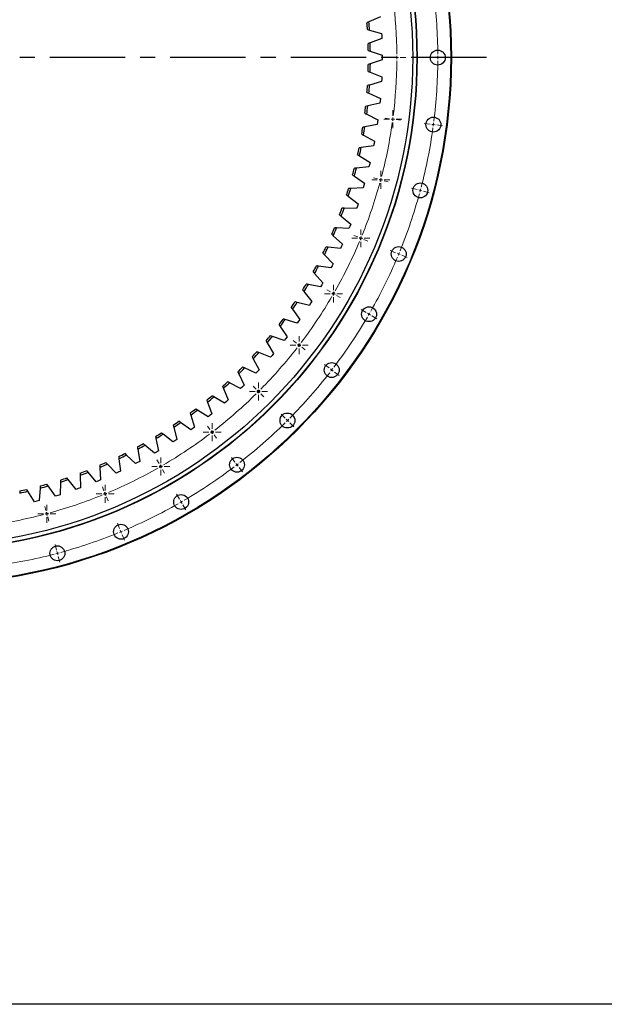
# Model space of a CAD drawing. Header units: millimetres. Extents: x 544 to 8161, y 2697 to 8573.
# Tile 3 of 16: x 2301 to 3164, y 2697 to 4150. Entities that reach past the tile are written whole.
import ezdxf

# ---------------------------------------------------------------- set-up
doc = ezdxf.new("R2010")
doc.units = ezdxf.units.MM
doc.header["$LTSCALE"] = 50
doc.linetypes.add('CENTER', pattern=[10.16, 6.35, -1.27, 1.27, -1.27])

# ---------------------------------------------------------------- blocks, each defined once
blk = doc.blocks.new('SW_CENTERMARKSYMBOL_81')
at = {"color": 0, "linetype": 'Continuous', "lineweight": 18}
for p, q in [((-5, 0), (-13.25, 0)), ((0, 0), (-2.5, 0)), ((0, 5), (0, 13.25)), ((0, 0), (0, 2.5)), ((0, 0), (0, -2.5)), ((0, 0), (2.5, 0)), ((5, 0), (13.25, 0)), ((0, -5), (0, -13.25))]:
    blk.add_line(p, q, dxfattribs=at)
blk = doc.blocks.new('SW_CENTERMARKSYMBOL_90')
at = {"color": 0, "linetype": 'Continuous', "lineweight": 18}
for p, q in [((-5, 0), (-13.25, 0)), ((0, 0), (-2.5, 0)), ((0, 5), (0, 13.25)), ((0, 0), (0, 2.5)), ((0, 0), (0, -2.5)), ((0, 0), (2.5, 0)), ((5, 0), (13.25, 0)), ((0, -5), (0, -13.25))]:
    blk.add_line(p, q, dxfattribs=at)
blk = doc.blocks.new('SW_CENTERMARKSYMBOL_91')
at = {"color": 0, "linetype": 'Continuous', "lineweight": 18}
for p, q in [((-5, 0), (-13.25, 0)), ((0, 0), (-2.5, 0)), ((0, 5), (0, 13.25)), ((0, 0), (0, 2.5)), ((0, 0), (0, -2.5)), ((0, 0), (2.5, 0)), ((5, 0), (13.25, 0)), ((0, -5), (0, -13.25))]:
    blk.add_line(p, q, dxfattribs=at)
blk = doc.blocks.new('SW_CENTERMARKSYMBOL_92')
at = {"color": 0, "linetype": 'Continuous', "lineweight": 18}
for p, q in [((-5, 0), (-13.25, 0)), ((0, 0), (-2.5, 0)), ((0, 5), (0, 13.25)), ((0, 0), (0, 2.5)), ((0, 0), (0, -2.5)), ((0, 0), (2.5, 0)), ((5, 0), (13.25, 0)), ((0, -5), (0, -13.25))]:
    blk.add_line(p, q, dxfattribs=at)
blk = doc.blocks.new('SW_CENTERMARKSYMBOL_93')
at = {"color": 0, "linetype": 'Continuous', "lineweight": 18}
for p, q in [((-5, 0), (-13.25, 0)), ((0, 0), (-2.5, 0)), ((0, 5), (0, 13.25)), ((0, 0), (0, 2.5)), ((0, 0), (0, -2.5)), ((0, 0), (2.5, 0)), ((5, 0), (13.25, 0)), ((0, -5), (0, -13.25))]:
    blk.add_line(p, q, dxfattribs=at)
blk = doc.blocks.new('SW_CENTERMARKSYMBOL_96')
at = {"color": 0, "linetype": 'Continuous', "lineweight": 18}
for p, q in [((-5, 0), (-13.25, 0)), ((0, 0), (-2.5, 0)), ((0, 5), (0, 13.25)), ((0, 0), (0, 2.5)), ((0, 0), (0, -2.5)), ((0, 0), (2.5, 0)), ((5, 0), (13.25, 0)), ((0, -5), (0, -13.25))]:
    blk.add_line(p, q, dxfattribs=at)
blk = doc.blocks.new('SW_CENTERMARKSYMBOL_97')
at = {"color": 0, "linetype": 'Continuous', "lineweight": 18}
for p, q in [((-5, 0), (-13.25, 0)), ((0, 0), (-2.5, 0)), ((0, 5), (0, 13.25)), ((0, 0), (0, 2.5)), ((0, 0), (0, -2.5)), ((0, 0), (2.5, 0)), ((5, 0), (13.25, 0)), ((0, -5), (0, -13.25))]:
    blk.add_line(p, q, dxfattribs=at)
blk = doc.blocks.new('SW_CENTERMARKSYMBOL_98')
at = {"color": 0, "linetype": 'Continuous', "lineweight": 18}
for p, q in [((-5, 0), (-13.25, 0)), ((0, 0), (-2.5, 0)), ((0, 5), (0, 13.25)), ((0, 0), (0, 2.5)), ((0, 0), (0, -2.5)), ((0, 0), (2.5, 0)), ((5, 0), (13.25, 0)), ((0, -5), (0, -13.25))]:
    blk.add_line(p, q, dxfattribs=at)
blk = doc.blocks.new('SW_CENTERMARKSYMBOL_99')
at = {"color": 0, "linetype": 'Continuous', "lineweight": 18}
for p, q in [((-5, 0), (-13.25, 0)), ((0, 0), (-2.5, 0)), ((0, 5), (0, 13.25)), ((0, 0), (0, 2.5)), ((0, 0), (0, -2.5)), ((0, 0), (2.5, 0)), ((5, 0), (13.25, 0)), ((0, -5), (0, -13.25))]:
    blk.add_line(p, q, dxfattribs=at)
blk = doc.blocks.new('SW_CENTERMARKSYMBOL_100')
at = {"color": 0, "linetype": 'Continuous', "lineweight": 18}
for p, q in [((-5, 0), (-13.25, 0)), ((0, 0), (-2.5, 0)), ((0, 5), (0, 13.25)), ((0, 0), (0, 2.5)), ((0, 0), (0, -2.5)), ((0, 0), (2.5, 0)), ((5, 0), (13.25, 0)), ((0, -5), (0, -13.25))]:
    blk.add_line(p, q, dxfattribs=at)
blk = doc.blocks.new('SW_CENTERMARKSYMBOL_101')
at = {"color": 0, "linetype": 'Continuous', "lineweight": 18}
for p, q in [((-5, 0), (-13.25, 0)), ((0, 0), (-2.5, 0)), ((0, 5), (0, 13.25)), ((0, 0), (0, 2.5)), ((0, 0), (0, -2.5)), ((0, 0), (2.5, 0)), ((5, 0), (13.25, 0)), ((0, -5), (0, -13.25))]:
    blk.add_line(p, q, dxfattribs=at)

msp = doc.modelspace()

# ---------------------------------------------------------------- linework, layer by layer
at = {"lineweight": 25}
for p, q in [((2833.5, 4154.3), (2816.7, 4146.8)), ((2817.5, 4134.5), (2835.3, 4129.5)), ((2835.3, 4129.5), (2835.5, 4126)), ((2835.6, 4122.5), (2818.4, 4115.8)), ((2835.5, 4126), (2835.6, 4122.5)), ((2818.7, 4103.5), (2836.2, 4097.6)), ((2836.2, 4090.6), (2818.7, 4084.7)), ((2836.2, 4097.6), (2836.2, 4094.1)), ((2836.2, 4094.1), (2836.2, 4090.6)), ((2818.4, 4072.4), (2835.6, 4065.7)), ((2835.3, 4058.7), (2817.5, 4053.6)), ((2835.5, 4062.2), (2835.3, 4058.7)), ((2835.6, 4065.7), (2835.5, 4062.2)), ((2816.7, 4041.4), (2833.5, 4033.8)), ((2832.9, 4026.9), (2814.9, 4022.7)), ((2833.2, 4030.4), (2832.9, 4026.9)), ((2833.5, 4033.8), (2833.2, 4030.4)), ((2813.4, 4010.4), (2829.9, 4002.1)), ((2829.4, 3998.7), (2828.9, 3995.2)), ((2829.9, 4002.1), (2829.4, 3998.7)), ((2828.9, 3995.2), (2810.8, 3991.9)), ((2808.8, 3979.7), (2824.8, 3970.6)), ((2824.8, 3970.6), (2824.2, 3967.2)), ((2823.5, 3963.8), (2805.2, 3961.3)), ((2824.2, 3967.2), (2823.5, 3963.8)), ((2802.6, 3949.2), (2818.3, 3939.4)), ((2818.3, 3939.4), (2817.4, 3936)), ((2816.6, 3932.6), (2798.2, 3931)), ((2817.4, 3936), (2816.6, 3932.6)), ((2795.1, 3919.1), (2810.2, 3908.5)), ((2808.3, 3901.8), (2789.8, 3901.1)), ((2809.3, 3905.2), (2808.3, 3901.8)), ((2810.2, 3908.5), (2809.3, 3905.2)), ((2786.1, 3889.3), (2800.7, 3878.1)), ((2798.5, 3871.5), (2780, 3871.6)), ((2799.6, 3874.8), (2798.5, 3871.5)), ((2800.7, 3878.1), (2799.6, 3874.8)), ((2775.7, 3860), (2789.8, 3848.1)), ((2787.2, 3841.6), (2768.8, 3842.6)), ((2788.5, 3844.8), (2787.2, 3841.6)), ((2789.8, 3848.1), (2788.5, 3844.8)), ((2764, 3831.2), (2777.5, 3818.7)), ((2774.6, 3812.3), (2756.3, 3814.1)), ((2776.1, 3815.5), (2774.6, 3812.3)), ((2777.5, 3818.7), (2776.1, 3815.5)), ((2750.9, 3803.1), (2763.8, 3789.9)), ((2760.6, 3783.6), (2742.4, 3786.3)), ((2762.2, 3786.7), (2760.6, 3783.6)), ((2763.8, 3789.9), (2762.2, 3786.7)), ((2736.5, 3775.5), (2748.8, 3761.7)), ((2745.3, 3755.6), (2727.2, 3759.2)), ((2747, 3758.7), (2745.3, 3755.6)), ((2748.8, 3761.7), (2747, 3758.7)), ((2720.8, 3748.7), (2732.4, 3734.3)), ((2703.9, 3722.6), (2714.8, 3707.7)), ((2728.7, 3728.4), (2710.8, 3732.8)), ((2730.5, 3731.4), (2728.7, 3728.4)), ((2732.4, 3734.3), (2730.5, 3731.4)), ((2710.8, 3702), (2693.1, 3707.3)), ((2714.8, 3707.7), (2712.8, 3704.9)), ((2685.7, 3697.4), (2695.9, 3682)), ((2712.8, 3704.9), (2710.8, 3702)), ((2691.6, 3676.5), (2674.2, 3682.6)), ((2693.8, 3679.2), (2691.6, 3676.5)), ((2695.9, 3682), (2693.8, 3679.2)), ((2666.4, 3673), (2675.9, 3657.2)), ((2646, 3649.6), (2654.7, 3633.3)), ((2671.3, 3651.9), (2654.2, 3658.8)), ((2673.6, 3654.5), (2671.3, 3651.9)), ((2675.9, 3657.2), (2673.6, 3654.5)), ((2649.9, 3628.2), (2633.1, 3636)), ((2624.4, 3627.2), (2632.4, 3610.5)), ((2652.3, 3630.8), (2649.9, 3628.2)), ((2654.7, 3633.3), (2652.3, 3630.8)), ((2601.9, 3605.8), (2609, 3588.8)), ((2627.3, 3605.7), (2610.9, 3614.2)), ((2629.8, 3608.1), (2627.3, 3605.7)), ((2632.4, 3610.5), (2629.8, 3608.1)), ((2603.7, 3584.2), (2587.8, 3593.4)), ((2578.3, 3585.5), (2584.6, 3568.2)), ((2606.4, 3586.5), (2603.7, 3584.2)), ((2609, 3588.8), (2606.4, 3586.5)), ((2553.9, 3566.4), (2559.3, 3548.8)), ((2579.2, 3563.8), (2563.7, 3573.8)), ((2581.9, 3566), (2579.2, 3563.8)), ((2584.6, 3568.2), (2581.9, 3566)), ((2528.5, 3548.4), (2533.1, 3530.6)), ((2553.7, 3544.7), (2538.6, 3555.4)), ((2556.5, 3546.7), (2553.7, 3544.7)), ((2559.3, 3548.8), (2556.5, 3546.7)), ((2527.3, 3526.7), (2512.8, 3538.1)), ((2500.1, 3510.1), (2486.1, 3522.1)), ((2502.3, 3531.7), (2506.1, 3513.6)), ((2530.2, 3528.6), (2527.3, 3526.7)), ((2533.1, 3530.6), (2530.2, 3528.6)), ((2472.1, 3494.7), (2458.8, 3507.4)), ((2475.4, 3516.2), (2478.3, 3497.9)), ((2503.1, 3511.8), (2500.1, 3510.1)), ((2506.1, 3513.6), (2503.1, 3511.8)), ((2419.4, 3489.1), (2420.6, 3470.6)), ((2443.5, 3480.7), (2430.7, 3494)), ((2447.7, 3501.9), (2449.8, 3483.6)), ((2475.2, 3496.3), (2472.1, 3494.7)), ((2478.3, 3497.9), (2475.2, 3496.3)), ((2390.6, 3477.5), (2390.9, 3459.1)), ((2414.2, 3468), (2402.1, 3481.9)), ((2446.6, 3482.1), (2443.5, 3480.7)), ((2449.8, 3483.6), (2446.6, 3482.1)), ((2354, 3446.9), (2343.3, 3461.9)), ((2361.2, 3467.3), (2360.7, 3448.9)), ((2384.3, 3456.7), (2372.9, 3471.2)), ((2390.9, 3459.1), (2387.6, 3457.9)), ((2417.4, 3469.3), (2414.2, 3468)), ((2420.6, 3470.6), (2417.4, 3469.3)), ((2323.2, 3438.5), (2313.2, 3454)), ((2331.4, 3458.6), (2330, 3440.2)), ((2357.3, 3447.9), (2354, 3446.9)), ((2360.7, 3448.9), (2357.3, 3447.9)), ((2387.6, 3457.9), (2384.3, 3456.7)), ((2326.6, 3439.3), (2323.2, 3438.5)), ((2330, 3440.2), (2326.6, 3439.3))]:
    msp.add_line(p, q, dxfattribs=at)
at = {"linetype": 'CENTER', "ltscale": 0.35}
msp.add_line((2990.2, 4094.1), (1331.3, 4094.1), dxfattribs=at)
at = {"color": 0, "linetype": 'Continuous', "lineweight": 18}
for p, q in [((2852.8, 4094.1), (2846.5, 4094.1)), ((2857.8, 4094.1), (2855.3, 4094.1)), ((2857.8, 4094.1), (2860.3, 4094.1)), ((2862.8, 4094.1), (2869, 4094.1)), ((2913.3, 4094.1), (2904.8, 4094.1)), ((2918.3, 4094.1), (2915.8, 4094.1)), ((2918.3, 4094.1), (2920.8, 4094.1)), ((2923.3, 4094.1), (2931.8, 4094.1)), ((2846.9, 4003.8), (2840.7, 4004.6)), ((2851.8, 4003.1), (2849.3, 4003.4)), ((2851.8, 4003.1), (2854.3, 4002.8)), ((2856.8, 4002.5), (2863, 4001.6)), ((2906.8, 3995.9), (2898.4, 3997)), ((2911.8, 3995.2), (2909.3, 3995.5)), ((2911.8, 3995.2), (2914.3, 3994.9)), ((2916.8, 3994.6), (2925.2, 3993.4)), ((2829.2, 3915), (2823.2, 3916.6)), ((2834, 3913.7), (2831.6, 3914.3)), ((2834, 3913.7), (2836.4, 3913)), ((2838.9, 3912.4), (2844.9, 3910.8)), ((2887.6, 3899.3), (2879.4, 3901.5)), ((2892.5, 3898), (2890.1, 3898.7)), ((2892.5, 3898), (2894.9, 3897.4)), ((2897.3, 3896.7), (2905.5, 3894.5)), ((2800.1, 3829.3), (2794.3, 3831.7)), ((2804.7, 3827.3), (2802.4, 3828.3)), ((2804.7, 3827.3), (2807, 3826.4)), ((2809.3, 3825.4), (2815.1, 3823)), ((2856, 3806.1), (2848.1, 3809.4)), ((2860.6, 3804.2), (2858.3, 3805.2)), ((2860.6, 3804.2), (2862.9, 3803.2)), ((2865.2, 3802.3), (2873.1, 3799)), ((2760.1, 3748.1), (2754.7, 3751.2)), ((2764.4, 3745.6), (2762.2, 3746.8)), ((2764.4, 3745.6), (2766.6, 3744.3)), ((2768.7, 3743.1), (2774.1, 3740)), ((2812.5, 3717.8), (2805.1, 3722.1)), ((2816.8, 3715.3), (2814.6, 3716.6)), ((2816.8, 3715.3), (2819, 3714.1)), ((2821.1, 3712.8), (2828.5, 3708.6)), ((2709.8, 3672.8), (2704.8, 3676.6)), ((2713.7, 3669.8), (2711.8, 3671.3)), ((2713.7, 3669.8), (2715.7, 3668.3)), ((2717.7, 3666.7), (2722.7, 3662.9)), ((2757.8, 3636), (2751, 3641.2)), ((2761.7, 3632.9), (2759.8, 3634.5)), ((2761.7, 3632.9), (2763.7, 3631.4)), ((2765.7, 3629.9), (2772.5, 3624.7)), ((2650.1, 3604.8), (2645.7, 3609.2)), ((2653.6, 3601.2), (2651.9, 3603)), ((2653.6, 3601.2), (2655.4, 3599.5)), ((2657.2, 3597.7), (2661.6, 3593.3)), ((2692.9, 3562), (2686.9, 3568)), ((2582, 3545.1), (2578.2, 3550)), ((2696.4, 3558.4), (2694.6, 3560.2)), ((2696.4, 3558.4), (2698.2, 3556.7)), ((2699.9, 3554.9), (2706, 3548.9)), ((2585.1, 3541.1), (2583.6, 3543.1)), ((2585.1, 3541.1), (2586.6, 3539.1)), ((2588.1, 3537.1), (2591.9, 3532.2)), ((2618.9, 3497.1), (2613.7, 3503.8)), ((2506.8, 3494.8), (2503.7, 3500.2)), ((2509.3, 3490.5), (2508, 3492.6)), ((2509.3, 3490.5), (2510.5, 3488.3)), ((2621.9, 3493.1), (2620.4, 3495.1)), ((2621.9, 3493.1), (2623.4, 3491.1)), ((2625, 3489.1), (2630.1, 3482.4)), ((2511.8, 3486.1), (2514.9, 3480.7)), ((2425.6, 3454.8), (2423.2, 3460.5)), ((2427.5, 3450.1), (2426.6, 3452.4)), ((2427.5, 3450.1), (2428.5, 3447.8)), ((2429.4, 3445.5), (2431.8, 3439.7)), ((2537, 3442.4), (2532.8, 3449.8)), ((2339.9, 3425.7), (2338.3, 3431.7)), ((2539.5, 3438.1), (2538.3, 3440.2)), ((2539.5, 3438.1), (2540.8, 3435.9)), ((2542, 3433.7), (2546.3, 3426.4)), ((2341.2, 3420.8), (2340.5, 3423.2)), ((2341.2, 3420.8), (2341.8, 3418.4)), ((2342.5, 3416), (2344.1, 3410)), ((2448.7, 3398.9), (2445.5, 3406.7)), ((2450.7, 3394.2), (2449.7, 3396.6)), ((2450.7, 3394.2), (2451.6, 3391.9)), ((2452.6, 3389.6), (2455.8, 3381.8)), ((2355.5, 3367.2), (2353.3, 3375.4)), ((2356.8, 3362.4), (2356.2, 3364.8)), ((2356.8, 3362.4), (2357.5, 3360)), ((2358.1, 3357.6), (2360.3, 3349.4))]:
    msp.add_line(p, q, dxfattribs=at)
msp.add_lwpolyline([(543.9, 8573), (8161.3, 8573), (8161.3, 2696.7), (543.9, 2696.7)], close=True)
at = {"lineweight": 25}
for centre, radius in [((2160.8, 4094.1), 777.5), ((2160.8, 4094.1), 776.5), ((2160.8, 4094.1), 727), ((2160.8, 4094.1), 726.5), ((2160.8, 4094.1), 720.5), ((2918.3, 4094.1), 11), ((2911.8, 3995.2), 11), ((2892.5, 3898), 11), ((2860.6, 3804.2), 11), ((2816.8, 3715.3), 11), ((2761.7, 3632.9), 11), ((2696.4, 3558.4), 11), ((2621.9, 3493.1), 11), ((2539.5, 3438.1), 11), ((2450.7, 3394.2), 11), ((2356.8, 3362.4), 11)]:
    msp.add_circle(centre, radius, dxfattribs=at)
at = {"color": 0, "linetype": 'Continuous', "lineweight": 18}
for radius, start, end in [(757.5, 0.3782, 7.1218), (697, 0.411, 7.089), (697, 352.911, 359.589), (697, 0, 0.2055), (697, 359.7945, 0), (757.5, 352.8782, 359.6218), (757.5, 0, 0.1891), (757.5, 359.8109, 0), (697, 345.411, 352.089), (697, 352.2945, 352.5), (697, 352.5, 352.7055), (757.5, 352.5, 352.6891), (757.5, 345.3782, 352.1218), (757.5, 352.3109, 352.5), (697, 344.7945, 345), (697, 345, 345.2055), (697, 337.911, 344.589), (757.5, 344.8109, 345), (757.5, 345, 345.1891), (757.5, 337.8782, 344.6218), (697, 330.411, 337.089), (697, 337.2945, 337.5), (697, 337.5, 337.7055), (757.5, 330.3782, 337.1218), (757.5, 337.3109, 337.5), (757.5, 337.5, 337.6891), (697, 322.911, 329.589), (697, 329.7945, 330), (697, 330, 330.2055), (757.5, 322.8782, 329.6218), (757.5, 329.8109, 330), (757.5, 330, 330.1891), (697, 315.411, 322.089), (697, 322.2945, 322.5), (697, 322.5, 322.7055), (757.5, 322.5, 322.6891), (757.5, 315.3782, 322.1218), (757.5, 322.3109, 322.5), (697, 307.911, 314.589), (697, 314.7945, 315), (697, 315, 315.2055), (757.5, 307.8782, 314.6218), (757.5, 314.8109, 315), (757.5, 315, 315.1891), (697, 300.411, 307.089), (697, 307.2945, 307.5), (697, 307.5, 307.7055), (697, 299.7945, 300), (697, 300, 300.2055), (757.5, 300.3782, 307.1218), (757.5, 307.3109, 307.5), (757.5, 307.5, 307.6891), (697, 292.911, 299.589), (697, 285.411, 292.089), (697, 292.2945, 292.5), (697, 292.5, 292.7055), (757.5, 292.8782, 299.6218), (757.5, 299.8109, 300), (757.5, 300, 300.1891), (697, 277.911, 284.589), (697, 284.7945, 285), (697, 285, 285.2055), (757.5, 285.3782, 292.1218), (757.5, 292.3109, 292.5), (757.5, 292.5, 292.6891), (757.5, 277.8782, 284.6218), (757.5, 284.8109, 285), (757.5, 285, 285.1891)]:
    msp.add_arc((2160.8, 4094.1), radius, start, end, dxfattribs=at)
at = {"lineweight": 25}
for radius, start, end in [(655, 3.6166, 4.5037), (658, 3.5241, 4.5962), (655, 0.9099, 1.7969), (658, 0.8173, 1.8895), (658, 358.1105, 359.1827), (655, 358.2031, 359.0901), (655, 355.4963, 356.3834), (658, 355.4038, 356.4759), (655, 352.7896, 353.6766), (658, 352.697, 353.7692), (655, 350.0828, 350.9698), (658, 349.9902, 351.0624), (655, 347.376, 348.2631), (658, 347.2835, 348.3556), (655, 344.6693, 345.5563), (658, 344.5767, 345.6489), (655, 341.9625, 342.8495), (658, 341.8699, 342.9421), (655, 339.2557, 340.1428), (658, 339.1632, 340.2353), (655, 336.549, 337.436), (658, 336.4564, 337.5285), (655, 333.8422, 334.7292), (658, 333.7496, 334.8218), (655, 331.1354, 332.0224), (658, 331.0429, 332.115), (655, 328.4287, 329.3157), (658, 328.3361, 329.4082), (655, 325.7219, 326.6089), (658, 325.6293, 326.7015), (655, 323.0151, 323.9021), (658, 322.9226, 323.9947), (655, 320.3084, 321.1954), (658, 320.2158, 321.2879), (655, 317.6016, 318.4886), (658, 317.509, 318.5812), (655, 314.8948, 315.7818), (658, 314.8023, 315.8744), (655, 312.1881, 313.0751), (658, 312.0955, 313.1676), (655, 309.4813, 310.3683), (658, 309.3887, 310.4609), (655, 306.7745, 307.6615), (658, 306.682, 307.7541), (655, 304.0678, 304.9548), (658, 303.9752, 305.0473), (655, 301.361, 302.248), (658, 301.2684, 302.3406), (655, 298.6542, 299.5412), (658, 298.5617, 299.6338), (655, 295.9475, 296.8345), (658, 295.8549, 296.927), (655, 293.2407, 294.1277), (658, 293.1481, 294.2203), (655, 287.8272, 288.7142), (655, 290.5339, 291.4209), (658, 290.4414, 291.5135), (658, 285.0278, 286.1), (655, 285.1204, 286.0074), (658, 287.7346, 288.8067), (658, 282.3211, 283.3932), (655, 282.4136, 283.3006)]:
    msp.add_arc((2160.8, 4094.1), radius, start, end, dxfattribs=at)
for points in [[(2816.7, 4146.8), (2815.7, 4146.4), (2814.7, 4145.9), (2813.8, 4145.5)], [(2814.5, 4135.4), (2815.5, 4135.1), (2816.5, 4134.8), (2817.5, 4134.5)], [(2818.4, 4115.8), (2817.4, 4115.4), (2816.4, 4115), (2815.5, 4114.6)], [(2815.7, 4104.5), (2816.7, 4104.1), (2817.7, 4103.8), (2818.7, 4103.5)], [(2818.7, 4084.7), (2817.7, 4084.4), (2816.7, 4084), (2815.7, 4083.7)], [(2815.5, 4073.5), (2816.4, 4073.2), (2817.4, 4072.8), (2818.4, 4072.4)], [(2813.8, 4042.6), (2814.7, 4042.2), (2815.7, 4041.8), (2816.7, 4041.4)], [(2817.5, 4053.6), (2816.5, 4053.3), (2815.5, 4053.1), (2814.5, 4052.8)], [(2810.6, 4011.9), (2811.5, 4011.4), (2812.5, 4010.9), (2813.4, 4010.4)], [(2814.9, 4022.7), (2813.9, 4022.4), (2812.8, 4022.2), (2811.8, 4021.9)], [(2810.8, 3991.9), (2809.7, 3991.7), (2808.7, 3991.5), (2807.7, 3991.3)], [(2806, 3981.3), (2806.9, 3980.8), (2807.8, 3980.2), (2808.8, 3979.7)], [(2805.2, 3961.3), (2804.2, 3961.1), (2803.1, 3961), (2802.1, 3960.8)], [(2799.9, 3950.9), (2800.8, 3950.4), (2801.7, 3949.8), (2802.6, 3949.2)], [(2798.2, 3931), (2797.2, 3930.9), (2796.1, 3930.8), (2795.1, 3930.7)], [(2792.5, 3920.9), (2793.3, 3920.3), (2794.2, 3919.7), (2795.1, 3919.1)], [(2789.8, 3901.1), (2788.8, 3901), (2787.7, 3901), (2786.7, 3900.9)], [(2783.6, 3891.3), (2784.4, 3890.6), (2785.3, 3890), (2786.1, 3889.3)], [(2780, 3871.6), (2779, 3871.6), (2777.9, 3871.6), (2776.8, 3871.6)], [(2773.3, 3862.1), (2774.1, 3861.4), (2774.9, 3860.7), (2775.7, 3860)], [(2768.8, 3842.6), (2767.8, 3842.6), (2766.7, 3842.7), (2765.6, 3842.7)], [(2761.7, 3833.4), (2762.5, 3832.7), (2763.2, 3832), (2764, 3831.2)], [(2756.3, 3814.1), (2755.2, 3814.3), (2754.2, 3814.4), (2753.1, 3814.5)], [(2748.7, 3805.3), (2749.4, 3804.6), (2750.2, 3803.8), (2750.9, 3803.1)], [(2742.4, 3786.3), (2741.3, 3786.5), (2740.3, 3786.6), (2739.2, 3786.8)], [(2734.4, 3777.9), (2735.1, 3777.1), (2735.8, 3776.3), (2736.5, 3775.5)], [(2718.8, 3751.1), (2719.5, 3750.3), (2720.2, 3749.5), (2720.8, 3748.7)], [(2727.2, 3759.2), (2726.2, 3759.4), (2725.1, 3759.6), (2724.1, 3759.8)], [(2702, 3725.2), (2702.6, 3724.3), (2703.3, 3723.5), (2703.9, 3722.6)], [(2710.8, 3732.8), (2709.7, 3733.1), (2708.7, 3733.3), (2707.7, 3733.6)], [(2693.1, 3707.3), (2692.1, 3707.6), (2691, 3707.9), (2690, 3708.2)], [(2684, 3700), (2684.6, 3699.1), (2685.2, 3698.3), (2685.7, 3697.4)], [(2674.2, 3682.6), (2673.2, 3682.9), (2672.2, 3683.3), (2671.2, 3683.6)], [(2664.8, 3675.8), (2665.3, 3674.8), (2665.9, 3673.9), (2666.4, 3673)], [(2644.5, 3652.4), (2645, 3651.5), (2645.5, 3650.6), (2646, 3649.6)], [(2654.2, 3658.8), (2653.2, 3659.2), (2652.2, 3659.6), (2651.3, 3660)], [(2633.1, 3636), (2632.1, 3636.4), (2631.2, 3636.8), (2630.2, 3637.3)], [(2623.1, 3630.1), (2623.5, 3629.1), (2624, 3628.2), (2624.4, 3627.2)], [(2600.7, 3608.8), (2601.1, 3607.8), (2601.5, 3606.8), (2601.9, 3605.8)], [(2610.9, 3614.2), (2610, 3614.7), (2609.1, 3615.1), (2608.1, 3615.6)], [(2587.8, 3593.4), (2586.9, 3594), (2585.9, 3594.5), (2585, 3595)], [(2563.7, 3573.8), (2562.8, 3574.4), (2561.9, 3575), (2561, 3575.6)], [(2577.2, 3588.5), (2577.6, 3587.5), (2578, 3586.5), (2578.3, 3585.5)], [(2552.9, 3569.4), (2553.2, 3568.4), (2553.5, 3567.4), (2553.9, 3566.4)], [(2527.7, 3551.5), (2528, 3550.5), (2528.2, 3549.4), (2528.5, 3548.4)], [(2538.6, 3555.4), (2537.8, 3556), (2536.9, 3556.6), (2536, 3557.2)], [(2501.7, 3534.8), (2501.9, 3533.7), (2502.1, 3532.7), (2502.3, 3531.7)], [(2512.8, 3538.1), (2511.9, 3538.8), (2511.1, 3539.5), (2510.3, 3540.1)], [(2474.9, 3519.3), (2475, 3518.3), (2475.2, 3517.2), (2475.4, 3516.2)], [(2486.1, 3522.1), (2485.3, 3522.8), (2484.5, 3523.5), (2483.7, 3524.2)], [(2447.4, 3505.1), (2447.5, 3504.1), (2447.6, 3503), (2447.7, 3501.9)], [(2458.8, 3507.4), (2458, 3508.1), (2457.2, 3508.9), (2456.5, 3509.6)], [(2419.2, 3492.2), (2419.3, 3491.2), (2419.4, 3490.1), (2419.4, 3489.1)], [(2430.7, 3494), (2430, 3494.8), (2429.3, 3495.5), (2428.5, 3496.3)], [(2372.9, 3471.2), (2372.2, 3472), (2371.6, 3472.9), (2370.9, 3473.7)], [(2390.5, 3480.7), (2390.5, 3479.6), (2390.6, 3478.6), (2390.6, 3477.5)], [(2402.1, 3481.9), (2401.4, 3482.7), (2400.7, 3483.5), (2400, 3484.3)], [(2331.6, 3461.8), (2331.6, 3460.7), (2331.5, 3459.6), (2331.4, 3458.6)], [(2343.3, 3461.9), (2342.6, 3462.8), (2342, 3463.6), (2341.4, 3464.5)], [(2361.3, 3470.5), (2361.3, 3469.5), (2361.2, 3468.4), (2361.2, 3467.3)], [(2301.6, 3454.4), (2301.5, 3453.3), (2301.3, 3452.3), (2301.2, 3451.2)], [(2313.2, 3454), (2312.6, 3454.9), (2312, 3455.8), (2311.5, 3456.6)]]:
    msp.add_open_spline(points, degree=3, dxfattribs=at)

# ---------------------------------------------------------------- block references
at = {"lineweight": 18}
for name, p in [('SW_CENTERMARKSYMBOL_81', (2857.8, 4094.1)), ('SW_CENTERMARKSYMBOL_96', (2851.8, 4003.1)), ('SW_CENTERMARKSYMBOL_97', (2834, 3913.7)), ('SW_CENTERMARKSYMBOL_98', (2804.7, 3827.3)), ('SW_CENTERMARKSYMBOL_99', (2764.4, 3745.6)), ('SW_CENTERMARKSYMBOL_100', (2713.7, 3669.8)), ('SW_CENTERMARKSYMBOL_101', (2653.6, 3601.2)), ('SW_CENTERMARKSYMBOL_90', (2585.1, 3541.1)), ('SW_CENTERMARKSYMBOL_91', (2509.3, 3490.5)), ('SW_CENTERMARKSYMBOL_92', (2427.5, 3450.1)), ('SW_CENTERMARKSYMBOL_93', (2341.2, 3420.8))]:
    msp.add_blockref(name, p, dxfattribs=at)

doc.saveas('drawing.dxf')
